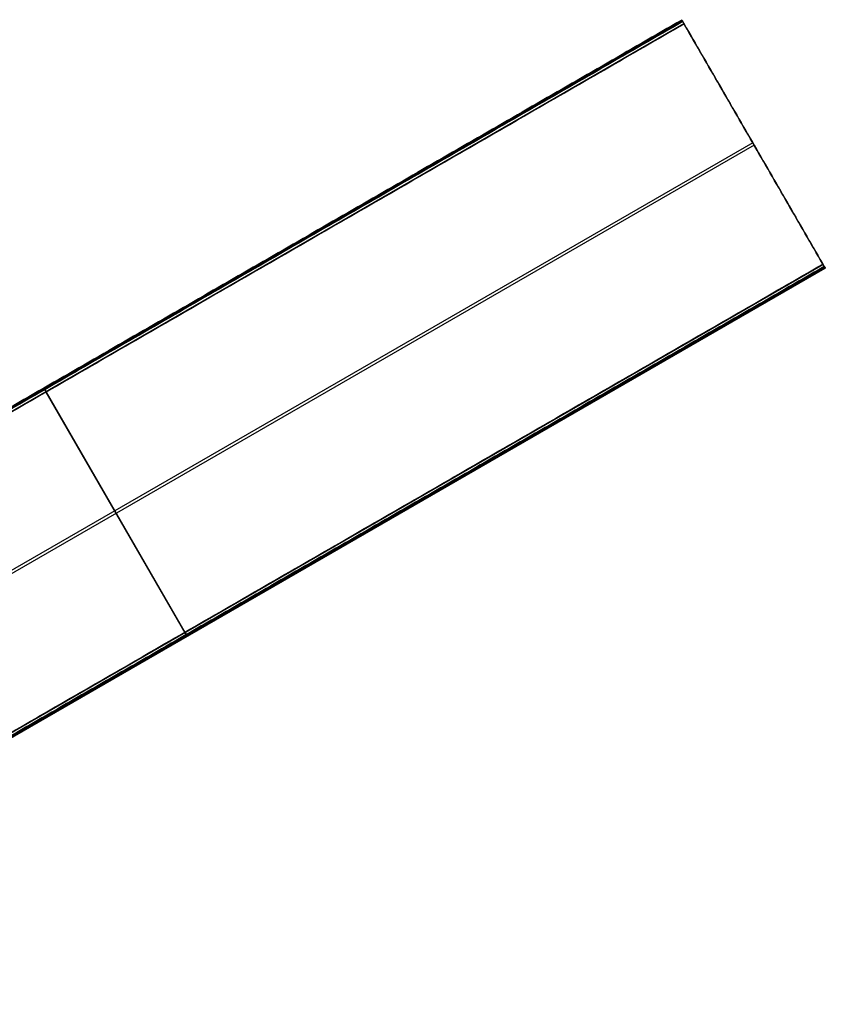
# Model space of a CAD drawing. Header units: millimetres. Extents: x -602 to 602, y -660 to 383.
# Tile 13 of 13: x 258 to 602, y -38 to 383. Entities that reach past the tile are written whole.
import ezdxf

# ---------------------------------------------------------------- set-up
doc = ezdxf.new("R2010")
doc.units = ezdxf.units.MM

msp = doc.modelspace()

# ---------------------------------------------------------------- linework, layer by layer
at = {"color": 8, "true_color": 0x7f7f7f}
for p, q in [((-4.61, 68.09, 54.48), (540.99, 383.09, 54.48)), ((541.18, 382.76, 51.95), (-4.41, 67.76, 51.95)), ((-3.73, 66.58, 49.47), (541.87, 381.58, 49.47)), ((577.74, 319.43, 66.01), (565.52, 340.61, 66.01)), ((571.32, 330.56, 68.69), (59.68, 35.16, 68.69)), ((571.94, 329.49, 63.33), (60.3, 34.09, 63.33)), ((571.63, 330.03, 68.83), (571.63, 330.03, 63.19)), ((55.8, -36.53, 82.55), (601.4, 278.47, 82.55)), ((602.08, 277.28, 80.07), (56.49, -37.72, 80.07)), ((56.69, -38.08, 78.14), (602.29, 276.92, 78.14)), ((268.58, 224.92, 50.25), (268.19, 225.6, 53.66)), ((268.56, 224.95, 54.86), (328.49, 121.16, 82.52)), ((329.11, 120.09, 77.17), (269.18, 223.88, 49.5)), ((329.09, 120.12, 81.77), (329.48, 119.44, 78.36))]:
    msp.add_line(p, q, dxfattribs=at)
at = {"color": 8, "true_color": 0x7f7f7f, "extrusion": (-0.866025, -0.5, 2.40606e-13)}
msp.add_arc((-60.6, 54.06, -660.06), 0.795, 85.1568, 210.8432, dxfattribs=at)
at = {"color": 8, "true_color": 0x7f7f7f, "extrusion": (-0.866025, -0.5, 5.14033e-14)}
msp.add_arc((-59.52, 50.47, -660.06), 1, 193, 283, dxfattribs=at)
at = {"color": 8, "true_color": 0x7f7f7f, "extrusion": (-0.866025, -0.5, -5.15477e-13)}
msp.add_arc((59.54, 81.55, -660.06), 1, 13, 103, dxfattribs=at)
at = {"color": 8, "true_color": 0x7f7f7f, "extrusion": (-0.866025, -0.5, 4.11851e-13)}
msp.add_arc((60.33, 78.14, -660.06), 1, 283, 13, dxfattribs=at)
at = {"color": 8, "true_color": 0x7f7f7f, "extrusion": (0.866025, 0.5, 0)}
for centre, radius, start, end in [((60.6, 54.06, 345.06), 0.795, 329.1568, 94.8432), ((59.52, 50.47, 345.06), 1, 257, 347), ((-59.54, 81.55, 345.06), 1, 77, 167), ((-60.33, 78.14, 345.06), 1, 167, 257)]:
    msp.add_arc(centre, radius, start, end, dxfattribs=at)
at = {"color": 8, "true_color": 0x7f7f7f}
for points in [[(540.99, 383.1, 53.66), (-4.61, 68.1, 53.66)], [(541.36, 382.45, 54.86), (-4.23, 67.45, 54.86)], [(541.38, 382.42, 50.25), (-4.22, 67.42, 50.25)], [(541.98, 381.38, 49.5), (-3.62, 66.38, 49.5)], [(540.99, 383.1, 53.66), (541.38, 382.42, 50.25)], [(601.28, 278.66, 82.52), (541.36, 382.45, 54.86)], [(541.98, 381.38, 49.5), (601.9, 277.59, 77.17)], [(55.69, -36.34, 82.52), (601.28, 278.66, 82.52)], [(601.88, 277.62, 81.77), (56.29, -37.38, 81.77)], [(601.9, 277.59, 77.17), (56.31, -37.41, 77.17)], [(602.28, 276.94, 78.36), (56.68, -38.06, 78.36)], [(602.28, 276.94, 78.36), (601.88, 277.62, 81.77)]]:
    msp.add_open_spline(points, degree=1, dxfattribs=at)

doc.saveas('drawing.dxf')
